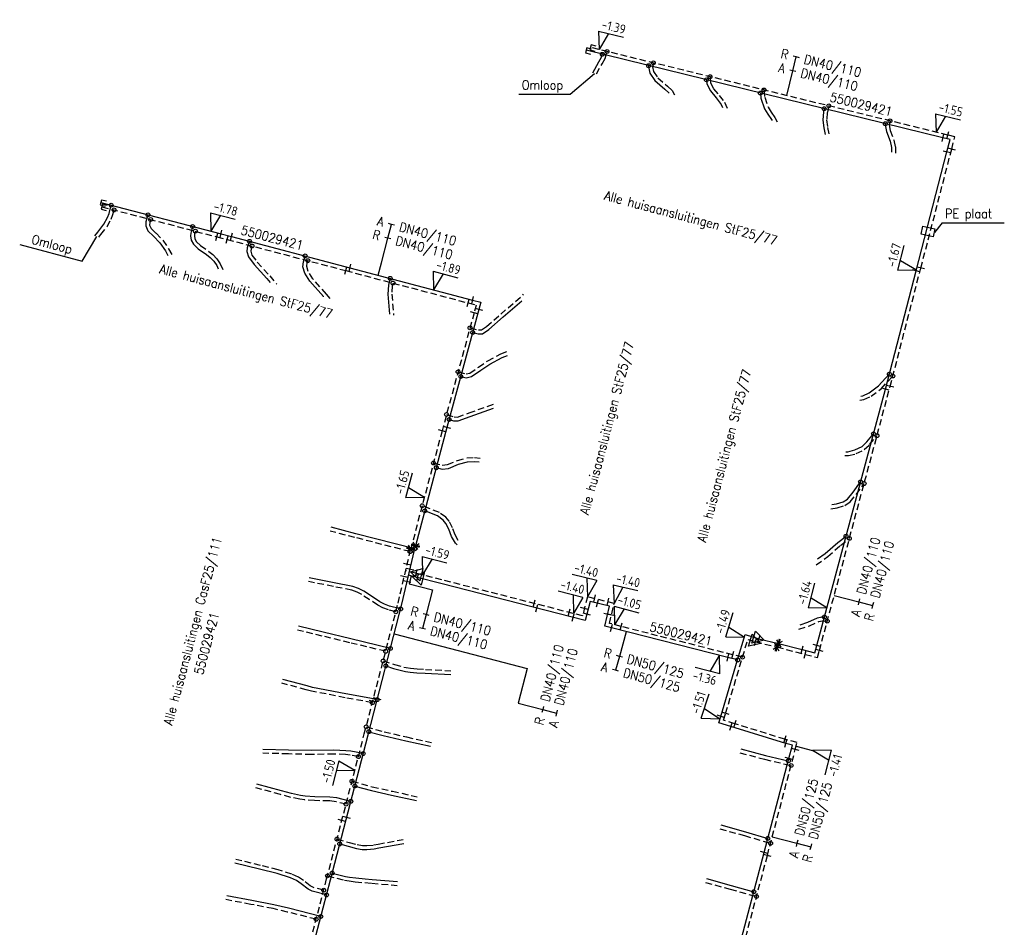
# Model space of a CAD drawing. Header units: millimetres. Extents: x 0 to 118212815, y 0 to 488348790.
# Tile 104 of 143: x 116428521 to 116525051, y 487393350 to 487482324. Entities that reach past the tile are written whole.
import ezdxf
from ezdxf.enums import TextEntityAlignment as Align

# ---------------------------------------------------------------- set-up
doc = ezdxf.new("R2010")
doc.units = ezdxf.units.MM
doc.header["$LTSCALE"] = 200
doc.linetypes.add('HIDDEN2', pattern=[4.7625, 3.175, -1.5875])
for name, color, linetype in [('WW-C-AFSLUITER', 7, 'Continuous'), ('WW-C-mof', 7, 'Continuous'), ('WW-C-tstuk', 7, 'Continuous'), ('WW-C-VERLOOP', 7, 'Continuous'), ('WW-I-diam', 7, 'Continuous'), ('WW-I-info', 7, 'Continuous'), ('WW-I-NAP', 7, 'Continuous'), ('WW-L-aanvoer', 3, 'Continuous'), ('WW-L-retour', 3, 'HIDDEN2')]:
    doc.layers.add(name, color=color, linetype=linetype)
doc.styles.add('DIN17', font='ROMANS.SHX', dxfattribs={"width": 0.9})
doc.styles.add('ISOCP', font='ISOCP.SHX')

# ---------------------------------------------------------------- blocks, each defined once
blk = doc.blocks.new('LR-VERL')
at = {"color": 0, "linetype": 'ByBlock', "lineweight": -2}
blk.add_lwpolyline([(1.08, 0), (-1.08, -1.25), (-1.08, 1.25)], close=True, dxfattribs=at)
blk = doc.blocks.new('LR-mof')
at = {"color": 0, "linetype": 'ByBlock', "lineweight": -2}
blk.add_line((0, -0.75), (0, 0.75), dxfattribs=at)
blk = doc.blocks.new('nap1')
at = {"color": 0, "linetype": 'Continuous', "lineweight": -3}
for p, q in [((-1, 3.5), (0, 0)), ((-1, 3.5), (4, 3.5)), ((1, 3.5), (0, 0))]:
    blk.add_line(p, q, dxfattribs=at)
at = {"color": 0, "linetype": 'Continuous', "lineweight": -3, "style": 'ISOCP'}
for tag, p in [('*1', (1.7, 5)), ('*2', (4, 1.5))]:
    blk.add_attdef(tag, text='', height=1.8, dxfattribs=at).set_placement(p, align=Align.MIDDLE)
blk = doc.blocks.new('nap2')
at = {"color": 0, "linetype": 'Continuous', "lineweight": -3}
for p, q in [((1, 3.5), (-4, 3.5)), ((-1, 3.5), (0, 0)), ((1, 3.5), (0, 0))]:
    blk.add_line(p, q, dxfattribs=at)
at = {"color": 0, "linetype": 'Continuous', "lineweight": -3, "style": 'ISOCP'}
for tag, p in [('*1', (-1.5, 5)), ('*2', (-4, 1.5))]:
    blk.add_attdef(tag, text='', height=1.8, dxfattribs=at).set_placement(p, align=Align.MIDDLE)
blk = doc.blocks.new('LR-tsb')
blk.add_circle((0, 0), 0.375)
blk = doc.blocks.new('LR-hyp')
at = {"color": 7, "linetype": 'ByBlock', "lineweight": -3, "style": 'DIN17', "width": 0.9}
blk.add_attdef('*1', text='', height=1.8, dxfattribs=at).set_placement((0, 0), align=Align.MIDDLE)
at = {"color": 7, "linetype": 'ByBlock', "lineweight": -2, "style": 'DIN17', "width": 0.9, "flags": 1}
blk.add_attdef('*2', text='', height=1.8, dxfattribs=at).set_placement((0, -5), align=Align.MIDDLE)
blk = doc.blocks.new('LR-DIAO2')
at = {"color": 0, "lineweight": -3}
blk.add_line((0, 0), (0, -5), dxfattribs=at)
at = {"color": 0, "linetype": 'Continuous', "lineweight": -3}
blk.add_line((0, -5), (0, -7.8), dxfattribs=at)
at = {"color": 0, "lineweight": -3}
for points in [[(0.61, -5), (0, -5), (-0.61, -5)], [(0.61, -7.8), (0, -7.8), (-0.61, -7.8)]]:
    blk.add_lwpolyline(points, dxfattribs=at)
at = {"color": 1, "lineweight": -3, "style": 'DIN17', "width": 0.9}
for tag, p in [('*1', (-1.61, -5)), ('*2', (-1.61, -7.78))]:
    blk.add_attdef(tag, text='', height=1.8, dxfattribs=at).set_placement(p, align=Align.MIDDLE_RIGHT)
for tag, p in [('*11', (1.61, -5)), ('*12', (1.61, -7.8))]:
    blk.add_attdef(tag, text='', height=1.8, dxfattribs=at).set_placement(p, align=Align.MIDDLE_LEFT)
blk = doc.blocks.new('LR-AFS-NB')
at = {"color": 0, "lineweight": -3}
for p, q in [((-1, -1), (1, 1)), ((-1, 1), (1, -1))]:
    blk.add_line(p, q, dxfattribs=at)
at = {"color": 0, "lineweight": -3, "const_width": 0.7}
blk.add_lwpolyline([(0, -1.5), (0, 1.5)], dxfattribs=at)
at = {"color": 7, "linetype": 'ByBlock', "lineweight": -2, "style": 'DIN17', "flags": 1}
for tag, height, width, p in [('*1', 2.5, 0.9, (0, 5)), ('*2', 1.8, 0.3, (4.5, 1.5))]:
    blk.add_attdef(tag, text='', height=height, dxfattribs=dict(at, width=width)).set_placement(p, align=Align.MIDDLE)
at = {"color": 0, "linetype": 'ByBlock', "lineweight": -2, "style": 'DIN17', "width": 0.3, "flags": 1}
for tag, p in [('OCODE', (-7.5, -2.5)), ('NCODE', (-2.5, -2.5)), ('BC', (2.5, -2.5)), ('RK', (7.5, -2.5)), ('FABR', (-7.5, -7.5)), ('ST', (-7.5, -5)), ('VCODE', (-2.5, -5)), ('TYPE', (-2.5, -7.5)), ('OPBOUW', (2.5, -7.5)), ('NIVO', (2.5, -5)), ('BEDIEN', (7.5, -7.5)), ('IMM', (7.5, -5)), ('VERTR', (-7.5, -10)), ('OPBLEN', (-2.5, -10)), ('HULPST', (2.5, -10)), ('VERLSP', (7.5, -10)), ('DEKM', (-7.5, -12.5)), ('PDATUM', (-2.5, -12.5)), ('OPM', (2.5, -12.5)), ('BORD', (7.5, -12.5)), ('BORDL', (-7.5, -15)), ('BORDX', (-2.5, -15)), ('BORDY', (2.5, -15)), ('BORDZ', (7.5, -15))]:
    blk.add_attdef(tag, text='', height=1.8, dxfattribs=at).set_placement(p, align=Align.MIDDLE)
blk = doc.blocks.new('LR-smof')
at = {"color": 0, "linetype": 'ByBlock', "lineweight": -2}
blk.add_lwpolyline([(1, 0.5), (0, 0.5), (0, -0.5), (1, -0.5)], dxfattribs=at)
blk = doc.blocks.new('LR-DIAB2')
at = {"color": 0, "linetype": 'Continuous', "lineweight": -3}
blk.add_line((0, 5), (0, 7.8), dxfattribs=at)
at = {"color": 0, "lineweight": -3}
blk.add_line((0, 0), (0, 5), dxfattribs=at)
for points in [[(0.61, 7.8), (0, 7.8), (-0.61, 7.8)], [(0.61, 5), (0, 5), (-0.61, 5)]]:
    blk.add_lwpolyline(points, dxfattribs=at)
at = {"color": 1, "lineweight": -3, "style": 'DIN17', "width": 0.9}
for tag, p in [('*1', (-1.61, 7.8)), ('*2', (-1.61, 5.02))]:
    blk.add_attdef(tag, text='', height=1.8, dxfattribs=at).set_placement(p, align=Align.MIDDLE_RIGHT)
for tag, p in [('*11', (1.61, 7.8)), ('*12', (1.61, 5))]:
    blk.add_attdef(tag, text='', height=1.8, dxfattribs=at).set_placement(p, align=Align.MIDDLE_LEFT)

msp = doc.modelspace()

# ---------------------------------------------------------------- linework, layer by layer
at = {"layer": 'WW-I-diam'}
for p, q in [((116463667, 487457280), (116463986, 487458488)), ((116466906, 487427786), (116466706, 487427010)), ((116466706, 487427010), (116468994, 487426421)), ((116465232, 487422104), (116468357, 487421296)), ((116468357, 487421296), (116478257, 487418733)), ((116478257, 487418733), (116477378, 487415334))]:
    msp.add_line(p, q, dxfattribs=at)
at = {"layer": 'WW-I-info'}
for p, q in [((116482476, 487475035), (116484884, 487477051)), ((116477458, 487475035), (116482476, 487475035)), ((116516895, 487461300), (116517076, 487462080)), ((116517076, 487462080), (116518245, 487461809)), ((116518245, 487461809), (116518065, 487461030)), ((116518966, 487462410), (116518200, 487461474)), ((116518966, 487462410), (116525051, 487462410)), ((116434646, 487458658), (116436077, 487461071)), ((116518065, 487461030), (116516895, 487461300)), ((116428521, 487460272), (116434646, 487458658)), ((116504643, 487411095), (116506259, 487410669))]:
    msp.add_line(p, q, dxfattribs=at)
at = {"layer": 'WW-L-aanvoer'}
for p, q in [((116519038, 487470743), (116484050, 487479321)), ((116485569, 487478662), (116485638, 487478931)), ((116484695, 487477101), (116485290, 487478187)), ((116485290, 487478187), (116485569, 487478662)), ((116490181, 487477818), (116490155, 487477719)), ((116490155, 487477719), (116490304, 487477080)), ((116490304, 487477080), (116490801, 487476352)), ((116490801, 487476352), (116491785, 487475525)), ((116495842, 487476430), (116495872, 487476037)), ((116495872, 487476037), (116496235, 487475352)), ((116491785, 487475525), (116492176, 487475139)), ((116492176, 487475139), (116492193, 487475111)), ((116496235, 487475352), (116496786, 487474662)), ((116501138, 487475131), (116501190, 487474637)), ((116496786, 487474662), (116497282, 487474026)), ((116501190, 487474637), (116501556, 487473583)), ((116497282, 487474026), (116497434, 487473720)), ((116501556, 487473583), (116501866, 487473049)), ((116507318, 487473279), (116507249, 487472490)), ((116507395, 487473597), (116507318, 487473279)), ((116501866, 487473049), (116502240, 487472527)), ((116502240, 487472527), (116502291, 487472431)), ((116507249, 487472490), (116507355, 487471707)), ((116513386, 487472128), (116513362, 487472029)), ((116507355, 487471707), (116507482, 487471053)), ((116513362, 487472029), (116513492, 487471349)), ((116513492, 487471349), (116513852, 487470415)), ((116513852, 487470415), (116513993, 487469803)), ((116519738, 487470564), (116519038, 487470743)), ((116519425, 487469357), (116519738, 487470564)), ((116513993, 487469803), (116513996, 487469325)), ((116516402, 487457695), (116519425, 487469357)), ((116436490, 487464405), (116448257, 487461325)), ((116437296, 487463330), (116437495, 487464142)), ((116436775, 487462268), (116437137, 487462917)), ((116437137, 487462917), (116437296, 487463330)), ((116440903, 487462503), (116440874, 487462102)), ((116441094, 487463200), (116440903, 487462503)), ((116436178, 487461501), (116436775, 487462268)), ((116440874, 487462102), (116441083, 487461615)), ((116441083, 487461615), (116441627, 487461117)), ((116445472, 487462054), (116445298, 487461393)), ((116435876, 487461124), (116436178, 487461501)), ((116441627, 487461117), (116442244, 487460462)), ((116445298, 487461393), (116445262, 487461130)), ((116445262, 487461130), (116445316, 487460723)), ((116445316, 487460723), (116445552, 487460306)), ((116448257, 487461325), (116449292, 487461060)), ((116449292, 487461060), (116460903, 487458011)), ((116451055, 487460597), (116450826, 487459962)), ((116442244, 487460462), (116442803, 487459664)), ((116442803, 487459664), (116443057, 487459218)), ((116445552, 487460306), (116446021, 487459876)), ((116446021, 487459876), (116446849, 487459309)), ((116450826, 487459962), (116450784, 487459592)), ((116450784, 487459592), (116450950, 487459080)), ((116446849, 487459309), (116447198, 487459013)), ((116447198, 487459013), (116447547, 487458644)), ((116447547, 487458644), (116447844, 487458212)), ((116450950, 487459080), (116451516, 487458310)), ((116456346, 487458583), (116456501, 487459167)), ((116447844, 487458212), (116447982, 487457911)), ((116451516, 487458310), (116452761, 487456957)), ((116456285, 487458089), (116456346, 487458583)), ((116456462, 487457468), (116456285, 487458089)), ((116460903, 487458011), (116472928, 487454831)), ((116513396, 487446110), (116516402, 487457695)), ((116452761, 487456957), (116453088, 487456556)), ((116456960, 487456688), (116456462, 487457468)), ((116458303, 487455181), (116456960, 487456688)), ((116464843, 487456969), (116464666, 487456299)), ((116464666, 487456299), (116464623, 487455418)), ((116458312, 487455170), (116458303, 487455181)), ((116464623, 487455418), (116464787, 487453451)), ((116472928, 487454831), (116473735, 487454618)), ((116475932, 487453180), (116477756, 487454754)), ((116473550, 487453924), (116470412, 487442335)), ((116473735, 487454618), (116473550, 487453924)), ((116474516, 487451938), (116475932, 487453180)), ((116473904, 487451538), (116474516, 487451938)), ((116472936, 487451655), (116473467, 487451524)), ((116473467, 487451524), (116473904, 487451538)), ((116474622, 487448566), (116475837, 487449206)), ((116475837, 487449206), (116476335, 487449403)), ((116473722, 487447957), (116474622, 487448566)), ((116471769, 487447344), (116472287, 487447216)), ((116472287, 487447216), (116472811, 487447333)), ((116472811, 487447333), (116473722, 487447957)), ((116512729, 487446426), (116513777, 487447576)), ((116506663, 487420979), (116513396, 487446110)), ((116511799, 487445734), (116512729, 487446426)), ((116510977, 487445434), (116511172, 487445459)), ((116511172, 487445459), (116511799, 487445734)), ((116472700, 487443416), (116474961, 487444227)), ((116471509, 487442991), (116472700, 487443416)), ((116470412, 487442335), (116467320, 487430756)), ((116470629, 487443135), (116471051, 487443005)), ((116471051, 487443005), (116471509, 487442991)), ((116511573, 487440934), (116512221, 487441724)), ((116510403, 487440145), (116511106, 487440498)), ((116511106, 487440498), (116511573, 487440934)), ((116509528, 487439969), (116509722, 487439970)), ((116509722, 487439970), (116510403, 487440145)), ((116469364, 487438409), (116469925, 487438274)), ((116469925, 487438274), (116470561, 487438338)), ((116470561, 487438338), (116471551, 487438748)), ((116471551, 487438748), (116472417, 487438989)), ((116472417, 487438989), (116473107, 487439024)), ((116473107, 487439024), (116473568, 487438981)), ((116510240, 487436001), (116510959, 487437011)), ((116509673, 487435334), (116510240, 487436001)), ((116508153, 487434784), (116508592, 487434847)), ((116508592, 487434847), (116509263, 487435048)), ((116509263, 487435048), (116509673, 487435334)), ((116469476, 487433688), (116468232, 487434171)), ((116470040, 487433268), (116469476, 487433688)), ((116461467, 487431938), (116459045, 487432560)), ((116470314, 487432950), (116470040, 487433268)), ((116470604, 487432369), (116470314, 487432950)), ((116467250, 487430454), (116461467, 487431938)), ((116470863, 487431651), (116470604, 487432369)), ((116471240, 487430992), (116470863, 487431651)), ((116508740, 487431085), (116509531, 487431682)), ((116465991, 487425034), (116467320, 487430756)), ((116471408, 487430846), (116471240, 487430992)), ((116507503, 487429985), (116508740, 487431085)), ((116506741, 487429461), (116507503, 487429985)), ((116467502, 487427633), (116466645, 487427854)), ((116459363, 487427129), (116456911, 487427618)), ((116461185, 487426765), (116459363, 487427129)), ((116461751, 487426566), (116461185, 487426765)), ((116469811, 487427038), (116467502, 487427633)), ((116483970, 487423424), (116469811, 487427038)), ((116462251, 487426287), (116461751, 487426566)), ((116462999, 487425797), (116462251, 487426287)), ((116463827, 487425258), (116462999, 487425797)), ((116462673, 487412218), (116465991, 487425034)), ((116464296, 487425018), (116463827, 487425258)), ((116464786, 487424820), (116464296, 487425018)), ((116484453, 487425297), (116483970, 487423424)), ((116486337, 487424821), (116484453, 487425297)), ((116485894, 487422877), (116486337, 487424821)), ((116465868, 487424560), (116464786, 487424820)), ((116505031, 487423013), (116505802, 487423273)), ((116505802, 487423273), (116506751, 487423677)), ((116506751, 487423677), (116507177, 487423783)), ((116507177, 487423783), (116507410, 487423765)), ((116458277, 487422273), (116455848, 487422864)), ((116460977, 487421616), (116458277, 487422273)), ((116486550, 487422699), (116485894, 487422877)), ((116497957, 487419797), (116486550, 487422699)), ((116498908, 487419556), (116499656, 487422041)), ((116499656, 487422041), (116500995, 487421638)), ((116464865, 487420686), (116460977, 487421616)), ((116500995, 487421638), (116502923, 487421179)), ((116502923, 487421179), (116505245, 487420575)), ((116506475, 487420256), (116506663, 487420979)), ((116505245, 487420575), (116506475, 487420256)), ((116497243, 487414031), (116498908, 487419556)), ((116498908, 487419556), (116497957, 487419797)), ((116464422, 487418975), (116465152, 487418734)), ((116465152, 487418734), (116466346, 487418434)), ((116466346, 487418434), (116466799, 487418362)), ((116466799, 487418362), (116467456, 487418296)), ((116467456, 487418296), (116468287, 487418252)), ((116468287, 487418252), (116470783, 487418122)), ((116456720, 487417006), (116454303, 487417647)), ((116457217, 487416874), (116456720, 487417006)), ((116460495, 487416230), (116457217, 487416874)), ((116463566, 487415667), (116460495, 487416230)), ((116497049, 487413408), (116497243, 487414031)), ((116498250, 487413034), (116497049, 487413408)), ((116462753, 487412527), (116464153, 487412142)), ((116503619, 487411364), (116498250, 487413034)), ((116458983, 487397995), (116462673, 487412218)), ((116464153, 487412142), (116466364, 487411643)), ((116466364, 487411643), (116468802, 487411092)), ((116504276, 487411191), (116503619, 487411364)), ((116454873, 487410728), (116452374, 487410795)), ((116457140, 487410667), (116454873, 487410728)), ((116459324, 487410707), (116457140, 487410667)), ((116460504, 487410664), (116459324, 487410707)), ((116460994, 487410606), (116460504, 487410664)), ((116462197, 487410380), (116460994, 487410606)), ((116499232, 487410832), (116501653, 487410192)), ((116503935, 487409899), (116504276, 487411191)), ((116501506, 487400685), (116503935, 487409899)), ((116501653, 487410192), (116503875, 487409672)), ((116454190, 487406728), (116451780, 487407393)), ((116455176, 487406456), (116454190, 487406728)), ((116461371, 487407198), (116463002, 487406748)), ((116463002, 487406748), (116464973, 487406317)), ((116456055, 487406280), (116455176, 487406456)), ((116456511, 487406208), (116456055, 487406280)), ((116457446, 487406151), (116456511, 487406208)), ((116458918, 487406119), (116457446, 487406151)), ((116459618, 487406027), (116458918, 487406119)), ((116460982, 487405698), (116459618, 487406027)), ((116464973, 487406317), (116467415, 487405783)), ((116497254, 487403379), (116499668, 487402711)), ((116499668, 487402711), (116501870, 487402064)), ((116459899, 487401525), (116460714, 487401290)), ((116460714, 487401290), (116461542, 487401083)), ((116461542, 487401083), (116462103, 487400989)), ((116462103, 487400989), (116462562, 487400982)), ((116462562, 487400982), (116463278, 487401044)), ((116463278, 487401044), (116463727, 487401127)), ((116463727, 487401127), (116466186, 487401577)), ((116498684, 487389998), (116501506, 487400685)), ((116452043, 487399047), (116449615, 487399643)), ((116453769, 487398623), (116452043, 487399047)), ((116455057, 487398209), (116453769, 487398623)), ((116454346, 487380253), (116458983, 487397995)), ((116455663, 487397929), (116455057, 487398209)), ((116456108, 487397621), (116455663, 487397929)), ((116459157, 487398666), (116460452, 487398339)), ((116460452, 487398339), (116460868, 487398266)), ((116460868, 487398266), (116461464, 487398193)), ((116461464, 487398193), (116462394, 487398109)), ((116462394, 487398109), (116463080, 487398051)), ((116463080, 487398051), (116465571, 487397839)), ((116495859, 487398121), (116498273, 487397455)), ((116456790, 487397080), (116456108, 487397621)), ((116457204, 487396892), (116456790, 487397080)), ((116458598, 487396523), (116457204, 487396892)), ((116498273, 487397455), (116500491, 487396841)), ((116451269, 487395967), (116448813, 487396437)), ((116453443, 487395551), (116451269, 487395967)), ((116454858, 487395219), (116453443, 487395551)), ((116458046, 487394410), (116454858, 487395219))]:
    msp.add_line(p, q, dxfattribs=at)
at = {"layer": 'WW-L-retour'}
for p, q in [((116519524, 487471012), (116484486, 487479605)), ((116485924, 487478515), (116486102, 487479208)), ((116485073, 487477001), (116485620, 487477999)), ((116485620, 487477999), (116485924, 487478515)), ((116490644, 487478095), (116490546, 487477715)), ((116490546, 487477715), (116490658, 487477236)), ((116490658, 487477236), (116491085, 487476609)), ((116491085, 487476609), (116492041, 487475806)), ((116496200, 487476732), (116496245, 487476145)), ((116496245, 487476145), (116496554, 487475561)), ((116492041, 487475806), (116492481, 487475373)), ((116492481, 487475373), (116492708, 487474974)), ((116496554, 487475561), (116497084, 487474898)), ((116501488, 487475435), (116501563, 487474720)), ((116497084, 487474898), (116497605, 487474230)), ((116497605, 487474230), (116497922, 487473591)), ((116501563, 487474720), (116501903, 487473742)), ((116501903, 487473742), (116502186, 487473256)), ((116502186, 487473256), (116502564, 487472727)), ((116507694, 487473217), (116507632, 487472499)), ((116507853, 487473874), (116507694, 487473217)), ((116502564, 487472727), (116502791, 487472298)), ((116507632, 487472499), (116507730, 487471769)), ((116513845, 487472405), (116513751, 487472019)), ((116507730, 487471769), (116507890, 487470945)), ((116513751, 487472019), (116513859, 487471454)), ((116513859, 487471454), (116514216, 487470526)), ((116514216, 487470526), (116514373, 487469847)), ((116520202, 487470836), (116519524, 487471012)), ((116519892, 487469641), (116520202, 487470836)), ((116514373, 487469847), (116514377, 487469224)), ((116516869, 487457980), (116519892, 487469641)), ((116436588, 487463987), (116447845, 487461036)), ((116437659, 487463217), (116437772, 487463677)), ((116437093, 487462057), (116437483, 487462756)), ((116437483, 487462756), (116437659, 487463217)), ((116441361, 487462736), (116441279, 487462438)), ((116436476, 487461266), (116437093, 487462057)), ((116441279, 487462438), (116441259, 487462167)), ((116441259, 487462167), (116441399, 487461840)), ((116441399, 487461840), (116441894, 487461388)), ((116445742, 487461587), (116445671, 487461318)), ((116436278, 487461018), (116436476, 487461266)), ((116441894, 487461388), (116442539, 487460703)), ((116442539, 487460703), (116443125, 487459867)), ((116445671, 487461318), (116445645, 487461129)), ((116445645, 487461129), (116445683, 487460846)), ((116445683, 487460846), (116445853, 487460546)), ((116445853, 487460546), (116446258, 487460174)), ((116447845, 487461036), (116448862, 487460779)), ((116448862, 487460779), (116460493, 487457726)), ((116443125, 487459867), (116443573, 487459081)), ((116446258, 487460174), (116447080, 487459611)), ((116447080, 487459611), (116447460, 487459290)), ((116451198, 487459875), (116451171, 487459631)), ((116451171, 487459631), (116451292, 487459255)), ((116451294, 487460141), (116451198, 487459875)), ((116447460, 487459290), (116447844, 487458883)), ((116447844, 487458883), (116448175, 487458400)), ((116451292, 487459255), (116451810, 487458552)), ((116456720, 487458510), (116456771, 487458703)), ((116448175, 487458400), (116448459, 487457785)), ((116451810, 487458552), (116453048, 487457206)), ((116456672, 487458119), (116456720, 487458510)), ((116456813, 487457625), (116456672, 487458119)), ((116460493, 487457726), (116472491, 487454554)), ((116513860, 487446379), (116516869, 487457980)), ((116453048, 487457206), (116453715, 487456390)), ((116457263, 487456918), (116456813, 487457625)), ((116458589, 487455431), (116457263, 487456918)), ((116465043, 487456241), (116465004, 487455425)), ((116465113, 487456504), (116465043, 487456241)), ((116458959, 487454998), (116458589, 487455431)), ((116465004, 487455425), (116465177, 487453348)), ((116475682, 487453467), (116477929, 487455405)), ((116472491, 487454554), (116473270, 487454348)), ((116473270, 487454348), (116473064, 487453575)), ((116473064, 487453575), (116469935, 487442026)), ((116474286, 487452241), (116475682, 487453467)), ((116472668, 487452112), (116473507, 487451906)), ((116473507, 487451906), (116473785, 487451915)), ((116473785, 487451915), (116474286, 487452241)), ((116474426, 487448893), (116475678, 487449552)), ((116475678, 487449552), (116476456, 487449860)), ((116472657, 487447688), (116473508, 487448271)), ((116473508, 487448271), (116474426, 487448893)), ((116471500, 487447802), (116472291, 487447607)), ((116472291, 487447607), (116472657, 487447688)), ((116512985, 487446143), (116514123, 487447392)), ((116506926, 487420481), (116513860, 487446379)), ((116511992, 487445404), (116512985, 487446143)), ((116511275, 487445089), (116511992, 487445404)), ((116472572, 487443774), (116475079, 487444673)), ((116510872, 487445037), (116511275, 487445089)), ((116470365, 487443615), (116471114, 487443383)), ((116471114, 487443383), (116471449, 487443373)), ((116471449, 487443373), (116472572, 487443774)), ((116469935, 487442026), (116466862, 487430465)), ((116511850, 487440673), (116512567, 487441546)), ((116511325, 487440183), (116511850, 487440673)), ((116471427, 487439108), (116472355, 487439367)), ((116472355, 487439367), (116473115, 487439405)), ((116473115, 487439405), (116473667, 487439354)), ((116509427, 487439589), (116509771, 487439590)), ((116509771, 487439590), (116510537, 487439787)), ((116510537, 487439787), (116511325, 487440183)), ((116469094, 487438864), (116469951, 487438658)), ((116469951, 487438658), (116470467, 487438710)), ((116470467, 487438710), (116471427, 487439108)), ((116510540, 487435768), (116511308, 487436845)), ((116509931, 487435050), (116510540, 487435768)), ((116469662, 487434023), (116467981, 487434675)), ((116508047, 487434385), (116508674, 487434475)), ((116508674, 487434475), (116509430, 487434702)), ((116509430, 487434702), (116509931, 487435050)), ((116470301, 487433548), (116469662, 487434023)), ((116470633, 487433162), (116470301, 487433548)), ((116470954, 487432519), (116470633, 487433162)), ((116461372, 487431570), (116458951, 487432192)), ((116471210, 487431811), (116470954, 487432519)), ((116471520, 487431267), (116471210, 487431811)), ((116466795, 487430178), (116461372, 487431570)), ((116507738, 487429685), (116508982, 487430791)), ((116508982, 487430791), (116509865, 487431458)), ((116465621, 487425125), (116466862, 487430465)), ((116506591, 487428897), (116507738, 487429685)), ((116467369, 487428056), (116466360, 487428302)), ((116467584, 487428004), (116467369, 487428056)), ((116469906, 487427406), (116467584, 487428004)), ((116459288, 487426756), (116456837, 487427245)), ((116461084, 487426398), (116459288, 487426756)), ((116483696, 487423886), (116469906, 487427406)), ((116461594, 487426218), (116461084, 487426398)), ((116462054, 487425962), (116461594, 487426218)), ((116462791, 487425478), (116462054, 487425962)), ((116462306, 487412313), (116465621, 487425125)), ((116463636, 487424928), (116462791, 487425478)), ((116464138, 487424672), (116463636, 487424928)), ((116484180, 487425758), (116483696, 487423886)), ((116486790, 487425099), (116484180, 487425758)), ((116486346, 487423148), (116486790, 487425099)), ((116464669, 487424457), (116464138, 487424672)), ((116465403, 487424281), (116464669, 487424457)), ((116487498, 487422835), (116486346, 487423148)), ((116504914, 487422572), (116505938, 487422917)), ((116505938, 487422917), (116506872, 487423315)), ((116506872, 487423315), (116507209, 487423399)), ((116507209, 487423399), (116507697, 487423361)), ((116458187, 487421903), (116455758, 487422494)), ((116498436, 487420066), (116487498, 487422835)), ((116460888, 487421246), (116458187, 487421903)), ((116464400, 487420407), (116460888, 487421246)), ((116499386, 487419825), (116499910, 487421567)), ((116499910, 487421567), (116500655, 487421343)), ((116500655, 487421343), (116502742, 487420833)), ((116499386, 487419825), (116498436, 487420066)), ((116502742, 487420833), (116505535, 487420107)), ((116505535, 487420107), (116506747, 487419793)), ((116506747, 487419793), (116506926, 487420481)), ((116464156, 487419463), (116465258, 487419099)), ((116465258, 487419099), (116466422, 487418806)), ((116497731, 487414325), (116499386, 487419825)), ((116466422, 487418806), (116466848, 487418739)), ((116466848, 487418739), (116467485, 487418675)), ((116467485, 487418675), (116468307, 487418632)), ((116468307, 487418632), (116470803, 487418501)), ((116456622, 487416638), (116454206, 487417280)), ((116457132, 487416503), (116456622, 487416638)), ((116460424, 487415856), (116457132, 487416503)), ((116463096, 487415367), (116460424, 487415856)), ((116497525, 487413657), (116497731, 487414325)), ((116498639, 487413310), (116497525, 487413657)), ((116503540, 487411783), (116498639, 487413310)), ((116458615, 487398091), (116462306, 487412313)), ((116462482, 487412996), (116464245, 487412511)), ((116464245, 487412511), (116466448, 487412013)), ((116466448, 487412013), (116468886, 487411462)), ((116504740, 487411462), (116503540, 487411783)), ((116504560, 487410779), (116504740, 487411462)), ((116454863, 487410348), (116452364, 487410415)), ((116457139, 487410287), (116454863, 487410348)), ((116499134, 487410465), (116501556, 487409825)), ((116501819, 487400383), (116504560, 487410779)), ((116459320, 487410327), (116457139, 487410287)), ((116460475, 487410285), (116459320, 487410327)), ((116460936, 487410231), (116460475, 487410285)), ((116461727, 487410082), (116460936, 487410231)), ((116501556, 487409825), (116504148, 487409218)), ((116461100, 487407667), (116463093, 487407117)), ((116454088, 487406362), (116451679, 487407027)), ((116463093, 487407117), (116465054, 487406688)), ((116465054, 487406688), (116467496, 487406154)), ((116455088, 487406086), (116454088, 487406362)), ((116455988, 487405906), (116455088, 487406086)), ((116456470, 487405830), (116455988, 487405906)), ((116457431, 487405771), (116456470, 487405830)), ((116458889, 487405740), (116457431, 487405771)), ((116459548, 487405653), (116458889, 487405740)), ((116460517, 487405419), (116459548, 487405653)), ((116497157, 487403011), (116499570, 487402344)), ((116459629, 487401997), (116460813, 487401657)), ((116460813, 487401657), (116461620, 487401455)), ((116463659, 487401500), (116466118, 487401951)), ((116499570, 487402344), (116502137, 487401589)), ((116461620, 487401455), (116462137, 487401368)), ((116462137, 487401368), (116462548, 487401362)), ((116462548, 487401362), (116463227, 487401422)), ((116463227, 487401422), (116463659, 487401500)), ((116452133, 487399416), (116449705, 487400012)), ((116498982, 487389640), (116501819, 487400383)), ((116453872, 487398989), (116452133, 487399416)), ((116455196, 487398563), (116453872, 487398989)), ((116453885, 487379992), (116458615, 487398091)), ((116455853, 487398260), (116455196, 487398563)), ((116456334, 487397926), (116455853, 487398260)), ((116456990, 487397407), (116456334, 487397926)), ((116458693, 487398391), (116460372, 487397968)), ((116460372, 487397968), (116460812, 487397890)), ((116460812, 487397890), (116461424, 487397815)), ((116461424, 487397815), (116462361, 487397730)), ((116457332, 487397251), (116456990, 487397407)), ((116458327, 487396988), (116457332, 487397251)), ((116462361, 487397730), (116463048, 487397672)), ((116463048, 487397672), (116465539, 487397461)), ((116495762, 487397754), (116498176, 487397088)), ((116498176, 487397088), (116500760, 487396373)), ((116451197, 487395594), (116448742, 487396064)), ((116453364, 487395180), (116451197, 487395594)), ((116454768, 487394850), (116453364, 487395180)), ((116457582, 487394136), (116454768, 487394850))]:
    msp.add_line(p, q, dxfattribs=at)

# ---------------------------------------------------------------- block references
at = {"layer": 'WW-C-AFSLUITER', "linetype": 'Continuous'}
for p, xscale, yscale, zscale, rotation in [((116466862, 487430465), 300, 300, 300, 76.9233), ((116467320, 487430756), 300, 300, 300, 76.9233), ((116502742, 487420833), 300, 300, 300, 345.3370994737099), ((116502923, 487421179), 299.9999999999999, 299.9999999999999, 299.9999999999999, 345.2986994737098)]:
    msp.add_blockref('LR-AFS-NB', p, dxfattribs=dict(at, xscale=xscale, yscale=yscale, zscale=zscale, rotation=rotation))
at = {"layer": 'WW-C-mof', "linetype": 'Continuous', "xscale": 500, "yscale": 500, "zscale": 500}
for name, p, rotation in [('LR-smof', (116484486, 487479605), 346.2252), ('LR-smof', (116484050, 487479321), 346.2252), ('LR-mof', (116519524, 487471012), 345.4671), ('LR-mof', (116519038, 487470743), 346.2252), ('LR-mof', (116519425, 487469357), 75.4671), ('LR-mof', (116519892, 487469641), 75.4671), ('LR-smof', (116436490, 487464405), 345.3097000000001), ('LR-smof', (116436588, 487463987), 345.3097000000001), ('LR-mof', (116448257, 487461325), 345.9467), ('LR-mof', (116447845, 487461036), 345.3097000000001), ('LR-mof', (116448862, 487460779), 345.9467), ('LR-mof', (116449292, 487461060), 345.2811), ('LR-mof', (116460493, 487457726), 345.2811), ('LR-mof', (116460903, 487458011), 345.1892000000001), ('LR-mof', (116516402, 487457695), 75.46260000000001), ('LR-mof', (116516869, 487457980), 75.4671), ('LR-mof', (116472491, 487454554), 345.1892000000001), ('LR-mof', (116472928, 487454831), 345.1892000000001), ('LR-mof', (116473550, 487453924), 75.1892), ('LR-mof', (116473064, 487453575), 74.8393), ('LR-mof', (116513396, 487446110), 75.0017), ('LR-mof', (116513860, 487446379), 75.46260000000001), ('LR-mof', (116470412, 487442335), 74.8393), ('LR-mof', (116469935, 487442026), 74.6898), ('LR-mof', (116466505, 487428927), 76.9233), ('LR-mof', (116466225, 487427725), 76.9233), ('LR-mof', (116466783, 487428444), 76.9233), ('LR-mof', (116466503, 487427242), 76.9233), ('LR-mof', (116484893, 487425578), 345.8131), ('LR-mof', (116478951, 487425097), 345.6815999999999), ('LR-mof', (116479217, 487424637), 345.6815999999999), ('LR-mof', (116485172, 487425116), 345.8131), ('LR-mof', (116486194, 487425249), 345.8131), ('LR-mof', (116482388, 487424220), 345.6815999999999), ('LR-mof', (116482778, 487423728), 345.6815999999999), ('LR-mof', (116483880, 487424596), 75.5173), ('LR-mof', (116484130, 487424045), 75.5173), ('LR-mof', (116486157, 487424032), 77.1612), ('LR-mof', (116486533, 487423971), 77.1612), ('LR-mof', (116486550, 487422699), 344.7775999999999), ('LR-mof', (116487498, 487422835), 344.7775999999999), ('LR-mof', (116506663, 487420979), 75.0017), ('LR-mof', (116497957, 487419797), 345.7295), ('LR-mof', (116498434, 487420066), 345.7953), ('LR-mof', (116505245, 487420575), 345.4813), ('LR-mof', (116505535, 487420107), 345.4813), ('LR-mof', (116506926, 487420481), 75.4813), ('LR-mof', (116463131, 487415504), 75.4886), ('LR-mof', (116463586, 487415743), 75.4886), ('LR-mof', (116497731, 487414325), 73.2537), ('LR-mof', (116497243, 487414031), 72.6878), ('LR-mof', (116498250, 487413034), 342.6878), ('LR-mof', (116498639, 487413310), 342.6878), ('LR-mof', (116503540, 487411783), 342.6878), ('LR-mof', (116503619, 487411364), 345.2307000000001), ('LR-mof', (116504560, 487410779), 75.2307), ('LR-mof', (116503935, 487409899), 75.2307), ('LR-mof', (116460100, 487403812), 75.4544), ('LR-mof', (116460574, 487404126), 75.4544), ('LR-mof', (116501506, 487400685), 75.2307), ('LR-mof', (116501819, 487400383), 75.2075)]:
    msp.add_blockref(name, p, dxfattribs=dict(at, rotation=rotation))
at = {"layer": 'WW-C-mof', "xscale": 500, "yscale": 500, "zscale": 500}
for p, rotation in [((116467369, 487428056), 166.3269), ((116467502, 487427633), 165.5506), ((116500995, 487421638), 343.2537), ((116500655, 487421343), 343.2537)]:
    msp.add_blockref('LR-mof', p, dxfattribs=dict(at, rotation=rotation))
at = {"layer": 'WW-C-tstuk', "linetype": 'Continuous', "xscale": 500, "yscale": 500, "zscale": 500}
for p, rotation in [((116485638, 487478931), 255.587), ((116486102, 487479208), 255.587), ((116490181, 487477818), 283.1399), ((116490644, 487478095), 255.587), ((116495842, 487476430), 274.388), ((116496200, 487476732), 274.388), ((116501138, 487475131), 275.995), ((116501488, 487475435), 275.995), ((116507853, 487473874), 256.3883000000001), ((116507395, 487473597), 256.3883000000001), ((116513386, 487472128), 256.2252), ((116513845, 487472405), 256.2252), ((116437495, 487464142), 256.1962), ((116437772, 487463677), 256.1962), ((116441094, 487463200), 254.6898), ((116441361, 487462736), 254.6898), ((116445472, 487462054), 255.3097), ((116445742, 487461587), 255.3097), ((116451055, 487460597), 250.1246), ((116451294, 487460141), 250.1246), ((116456501, 487459167), 255.148), ((116456771, 487458703), 255.148), ((116464843, 487456969), 255.148), ((116465113, 487456504), 255.148), ((116472668, 487452112), 346.1962), ((116472936, 487451655), 346.1962), ((116471500, 487447802), 346.1452), ((116471769, 487447344), 346.1452), ((116513777, 487447576), 227.6597), ((116514123, 487447392), 227.6597), ((116470365, 487443615), 342.7995), ((116470629, 487443135), 342.7995), ((116512221, 487441724), 230.6049), ((116512567, 487441546), 230.6049), ((116469094, 487438864), 346.4875), ((116469364, 487438409), 346.4875), ((116510959, 487437011), 234.5317), ((116511308, 487436845), 234.5317), ((116467981, 487434675), 338.7998000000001), ((116468232, 487434171), 338.7998000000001), ((116509531, 487431682), 217.0538), ((116509865, 487431458), 217.0538), ((116467250, 487430454), 256.9233), ((116466795, 487430178), 256.9233), ((116465403, 487424281), 255.4886), ((116465868, 487424560), 255.4886), ((116507410, 487423765), 175.5441), ((116507697, 487423361), 175.5441), ((116464400, 487420407), 255.4886), ((116464865, 487420686), 255.4886), ((116499386, 487419825), 253.2537), ((116464156, 487419463), 255.4886), ((116464422, 487418975), 255.4886), ((116498908, 487419556), 253.2537), ((116463096, 487415367), 75.4886), ((116463566, 487415667), 75.4886), ((116462482, 487412996), 75.4886), ((116462753, 487412527), 75.4886), ((116462197, 487410380), 255.4544), ((116461727, 487410082), 255.4544), ((116503875, 487409672), 166.8145), ((116504148, 487409218), 166.8145), ((116461100, 487407667), 255.4544), ((116461371, 487407198), 255.4544), ((116460517, 487405419), 255.4544), ((116460982, 487405698), 255.4544), ((116459629, 487401997), 75.4544), ((116459899, 487401525), 75.4544), ((116501870, 487402064), 163.623), ((116502137, 487401589), 163.6182), ((116459157, 487398666), 75.4544), ((116458693, 487398391), 75.4544), ((116458327, 487396988), 255.3542), ((116500491, 487396841), 164.5368), ((116458598, 487396523), 255.3542), ((116500760, 487396373), 164.5368), ((116457582, 487394136), 255.3542), ((116458046, 487394410), 255.3542)]:
    msp.add_blockref('LR-tsb', p, dxfattribs=dict(at, rotation=rotation))
at = {"layer": 'WW-C-VERLOOP', "linetype": 'Continuous', "xscale": 500, "yscale": 500, "zscale": 500}
for p, rotation in [((116467369, 487428056), 166.3269), ((116467502, 487427633), 165.5506), ((116500655, 487421343), 343.2537), ((116500995, 487421638), 343.2537)]:
    msp.add_blockref('LR-VERL', p, dxfattribs=dict(at, rotation=rotation))
at = {"layer": 'WW-I-diam', "linetype": 'Continuous'}
for name, p, xscale, yscale, zscale, rotation, values in [('LR-DIAB2', (116503732, 487474885), 500, 500, 500, 346.2206839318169, {'*1': 'R', '*11': 'DN40/110', '*2': 'A', '*12': 'DN40/110'}), ('LR-DIAB2', (116463986, 487458488), 500.0000000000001, 500.0000000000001, 500.0000000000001, 345.1891588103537, {'*1': 'A', '*11': 'DN40/110', '*2': 'R', '*12': 'DN40/110'}), ('LR-DIAO2', (116508374, 487425892), 500, 500, 500, 75.0089538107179, {'*1': 'A', '*11': 'DN40/110', '*2': 'R', '*12': 'DN40/110'}), ('LR-DIAO2', (116468994, 487426421), 500, 500, 500, 345.5506062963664, {'*1': 'R', '*11': 'DN40/110', '*2': 'A', '*12': 'DN40/110'}), ('LR-DIAO2', (116487970, 487422313), 500, 500, 500, 344.7775816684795, {'*1': 'R', '*11': 'DN50/125', '*2': 'A', '*12': 'DN50/125'}), ('LR-DIAO2', (116477378, 487415334), 500.0000000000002, 500.0000000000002, 500.0000000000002, 75.48857295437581, {'*1': 'R', '*11': 'DN40/110', '*2': 'A', '*12': 'DN40/110'}), ('LR-DIAO2', (116502303, 487402219), 500, 500, 500, 75.23052394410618, {'*1': 'A', '*11': 'DN50/125', '*2': 'R', '*12': 'DN50/125'})]:
    msp.add_blockref(name, p, dxfattribs=dict(at, xscale=xscale, yscale=yscale, zscale=zscale, rotation=rotation)).add_auto_attribs(values)
at = {"layer": 'WW-I-info', "linetype": 'Continuous'}
ref = msp.add_blockref('LR-hyp', (116511018, 487474030), dxfattribs=dict(at, xscale=500, yscale=500, zscale=500, rotation=346.2207))
ref.add_attrib('*1', '550029421', dxfattribs={"layer": '0', "color": 0, "linetype": 'ByBlock', "lineweight": -3, "height": 900, "rotation": 346.2207, "style": 'DIN17', "width": 0.9}).set_placement((116511018, 487474030), align=Align.MIDDLE)
ref = msp.add_blockref('LR-hyp', (116453268, 487460946), dxfattribs=dict(at, xscale=500, yscale=500, zscale=500, rotation=345.2852))
ref.add_attrib('*1', '550029421', dxfattribs={"layer": '0', "color": 0, "linetype": 'ByBlock', "lineweight": -3, "height": 900, "rotation": 345.2852, "style": 'DIN17', "width": 0.9}).set_placement((116453268, 487460946), align=Align.MIDDLE)
ref = msp.add_blockref('LR-hyp', (116444965, 487413309), dxfattribs=dict(at, xscale=499.9999999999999, yscale=499.9999999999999, zscale=499.9999999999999, rotation=75.14018948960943))
ref.add_attrib('*1', '550029421', dxfattribs={"layer": '0', "color": 0, "linetype": 'ByBlock', "lineweight": -3, "height": 900, "rotation": 75.14019, "style": 'DIN17', "width": 0.9}).set_placement((116446841, 487421176), align=Align.MIDDLE)
ref = msp.add_blockref('LR-hyp', (116487850, 487423542), dxfattribs=dict(at, xscale=499.9999999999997, yscale=499.9999999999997, zscale=499.9999999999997, rotation=75.14018948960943))
ref.add_attrib('*1', '550029421', dxfattribs={"layer": '0', "color": 0, "linetype": 'ByBlock', "lineweight": -3, "height": 900, "rotation": 346.17801, "style": 'DIN17', "width": 0.9}).set_placement((116493353, 487422101), align=Align.MIDDLE)
at = {"layer": 'WW-I-NAP', "linetype": 'Continuous'}
ref = msp.add_blockref('nap1', (116485344, 487479394), dxfattribs=dict(at, xscale=500, yscale=500, zscale=500, rotation=346.2206840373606))
ref.add_attrib('*1', '-1.39', dxfattribs={"layer": '0', "color": 1, "linetype": 'Continuous', "lineweight": -3, "height": 900, "rotation": 346.22068, "style": 'ISOCP'}).set_placement((116486766, 487481620), align=Align.MIDDLE)
ref = msp.add_blockref('nap1', (116518385, 487471291), dxfattribs=dict(at, xscale=500, yscale=500, zscale=500, rotation=346.2206839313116))
ref.add_attrib('*1', '-1.55', dxfattribs={"layer": '0', "color": 1, "linetype": 'Continuous', "lineweight": -3, "height": 900, "rotation": 346.22068, "style": 'ISOCP'}).set_placement((116519806, 487473517), align=Align.MIDDLE)
ref = msp.add_blockref('nap1', (116447267, 487461585), dxfattribs=dict(at, xscale=500, yscale=500, zscale=500, rotation=345.3309523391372))
ref.add_attrib('*1', '-1.78', dxfattribs={"layer": '0', "color": 1, "linetype": 'Continuous', "lineweight": -3, "height": 900, "rotation": 345.33095, "style": 'ISOCP'}).set_placement((116448723, 487463788), align=Align.MIDDLE)
ref = msp.add_blockref('nap1', (116516430, 487457802), dxfattribs=dict(at, xscale=500, yscale=500, zscale=500, rotation=75.46705136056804))
ref.add_attrib('*1', '-1.67', dxfattribs={"layer": '0', "color": 1, "linetype": 'Continuous', "lineweight": -3, "height": 900, "rotation": 75.46705, "style": 'ISOCP'}).set_placement((116514223, 487459252), align=Align.MIDDLE)
ref = msp.add_blockref('nap1', (116469102, 487455843), dxfattribs=dict(at, xscale=500, yscale=500, zscale=500, rotation=345.1891588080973))
ref.add_attrib('*1', '-1.89', dxfattribs={"layer": '0', "color": 1, "linetype": 'Continuous', "lineweight": -3, "height": 900, "rotation": 345.18916, "style": 'ISOCP'}).set_placement((116470563, 487458042), align=Align.MIDDLE)
ref = msp.add_blockref('nap1', (116468207, 487435527), dxfattribs=dict(at, xscale=500, yscale=500, zscale=500, rotation=75.11658040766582))
ref.add_attrib('*1', '-1.65', dxfattribs={"layer": '0', "color": 1, "linetype": 'Continuous', "lineweight": -3, "height": 900, "rotation": 75.11658, "style": 'ISOCP'}).set_placement((116466010, 487436991), align=Align.MIDDLE)
ref = msp.add_blockref('nap1', (116468025, 487427891), dxfattribs=dict(at, xscale=500, yscale=500, zscale=500, rotation=345.550606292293))
ref.add_attrib('*1', '-1.59', dxfattribs={"layer": '0', "color": 1, "linetype": 'Continuous', "lineweight": -3, "height": 900, "rotation": 345.55061, "style": 'ISOCP'}).set_placement((116469472, 487430099), align=Align.MIDDLE)
ref = msp.add_blockref('nap2', (116484180, 487425758), dxfattribs=dict(at, xscale=500, yscale=500, zscale=500, rotation=345.813128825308))
ref.add_attrib('*1', '-1.40', dxfattribs={"layer": '0', "color": 1, "linetype": 'Continuous', "lineweight": -3, "height": 900, "rotation": 345.81313, "style": 'ISOCP'}).set_placement((116484066, 487428366), align=Align.MIDDLE)
ref = msp.add_blockref('nap1', (116486790, 487425099), dxfattribs=dict(at, xscale=500, yscale=500, zscale=500, rotation=347.1612230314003))
ref.add_attrib('*1', '-1.40', dxfattribs={"layer": '0', "color": 1, "linetype": 'Continuous', "lineweight": -3, "height": 900, "rotation": 347.16122, "style": 'ISOCP'}).set_placement((116488175, 487427347), align=Align.MIDDLE)
ref = msp.add_blockref('nap2', (116482823, 487424109), dxfattribs=dict(at, xscale=500, yscale=500, zscale=500, rotation=345.6816436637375))
ref.add_attrib('*1', '-1.40', dxfattribs={"layer": '0', "color": 1, "linetype": 'Continuous', "lineweight": -3, "height": 900, "rotation": 345.68164, "style": 'ISOCP'}).set_placement((116482714, 487426717), align=Align.MIDDLE)
ref = msp.add_blockref('nap1', (116507661, 487424704), dxfattribs=dict(at, xscale=500, yscale=500, zscale=500, rotation=75.00173330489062))
ref.add_attrib('*1', '-1.64', dxfattribs={"layer": '0', "color": 1, "linetype": 'Continuous', "lineweight": -3, "height": 900, "rotation": 75.00173, "style": 'ISOCP'}).set_placement((116505467, 487426172), align=Align.MIDDLE)
ref = msp.add_blockref('nap1', (116486828, 487423017), dxfattribs=dict(at, xscale=500, yscale=500, zscale=500, rotation=344.7775816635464))
ref.add_attrib('*1', '-1.05', dxfattribs={"layer": '0', "color": 1, "linetype": 'Continuous', "lineweight": -3, "height": 900, "rotation": 344.77758, "style": 'ISOCP'}).set_placement((116488305, 487425206), align=Align.MIDDLE)
ref = msp.add_blockref('nap1', (116499582, 487421795), dxfattribs=dict(at, xscale=500, yscale=500, zscale=500, rotation=73.25365130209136))
ref.add_attrib('*1', '-1.49', dxfattribs={"layer": '0', "color": 1, "linetype": 'Continuous', "lineweight": -3, "height": 900, "rotation": 73.25365, "style": 'ISOCP'}).set_placement((116497433, 487423330), align=Align.MIDDLE)
ref = msp.add_blockref('nap1', (116497124, 487420009), dxfattribs=dict(at, xscale=500, yscale=500, zscale=500, rotation=165.729471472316))
ref.add_attrib('*1', '-1.36', dxfattribs={"layer": '0', "color": 1, "linetype": 'Continuous', "lineweight": -3, "height": 900, "rotation": 345.72947, "style": 'ISOCP'}).set_placement((116495683, 487417796), align=Align.MIDDLE)
ref = msp.add_blockref('nap1', (116497163, 487413799), dxfattribs=dict(at, xscale=500, yscale=500, zscale=500, rotation=71.99751474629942))
ref.add_attrib('*1', '-1.51', dxfattribs={"layer": '0', "color": 1, "linetype": 'Continuous', "lineweight": -3, "height": 900, "rotation": 71.99751, "style": 'ISOCP'}).set_placement((116495048, 487415380), align=Align.MIDDLE)
ref = msp.add_blockref('nap1', (116506259, 487410669), dxfattribs=dict(at, xscale=500, yscale=500, zscale=500, rotation=255.2307403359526))
ref.add_attrib('*1', '-1.41', dxfattribs={"layer": '0', "color": 1, "linetype": 'Continuous', "lineweight": -3, "height": 900, "rotation": 75.23074, "style": 'ISOCP'}).set_placement((116508459, 487409209), align=Align.MIDDLE)
ref = msp.add_blockref('nap2', (116461381, 487408752), dxfattribs=dict(at, xscale=500, yscale=500, zscale=500, rotation=75.45439704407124))
ref.add_attrib('*1', '-1.50', dxfattribs={"layer": '0', "color": 1, "linetype": 'Continuous', "lineweight": -3, "height": 900, "rotation": 75.4544, "style": 'ISOCP'}).set_placement((116458773, 487408654), align=Align.MIDDLE)

# ---------------------------------------------------------------- texts
at = {"layer": 'WW-I-info', "style": 'DIN17', "width": 0.9}
for s, p in [('Omloop', (116477736, 487475479)), ('PE plaat', (116519236, 487462869))]:
    msp.add_text(s, height=900, dxfattribs=at).set_placement(p)
for s, rotation, p in [('Alle huisaansluitingen StF25/77', 345.13692, (116485769, 487464694)), ('Omloop', 345.12485, (116429610, 487460396)), ('Alle huisaansluitingen StF25/77', 345.13692, (116442165, 487457489)), ('Alle huisaansluitingen StF25/77', 75.13762, (116484280, 487433734)), ('Alle huisaansluitingen StF25/77', 75.13762, (116495786, 487431034)), ('Alle huisaansluitingen CasF25/111', 75.13764, (116443465, 487413089))]:
    msp.add_text(s, height=900, rotation=rotation, dxfattribs=at).set_placement(p)

doc.saveas('drawing.dxf')
